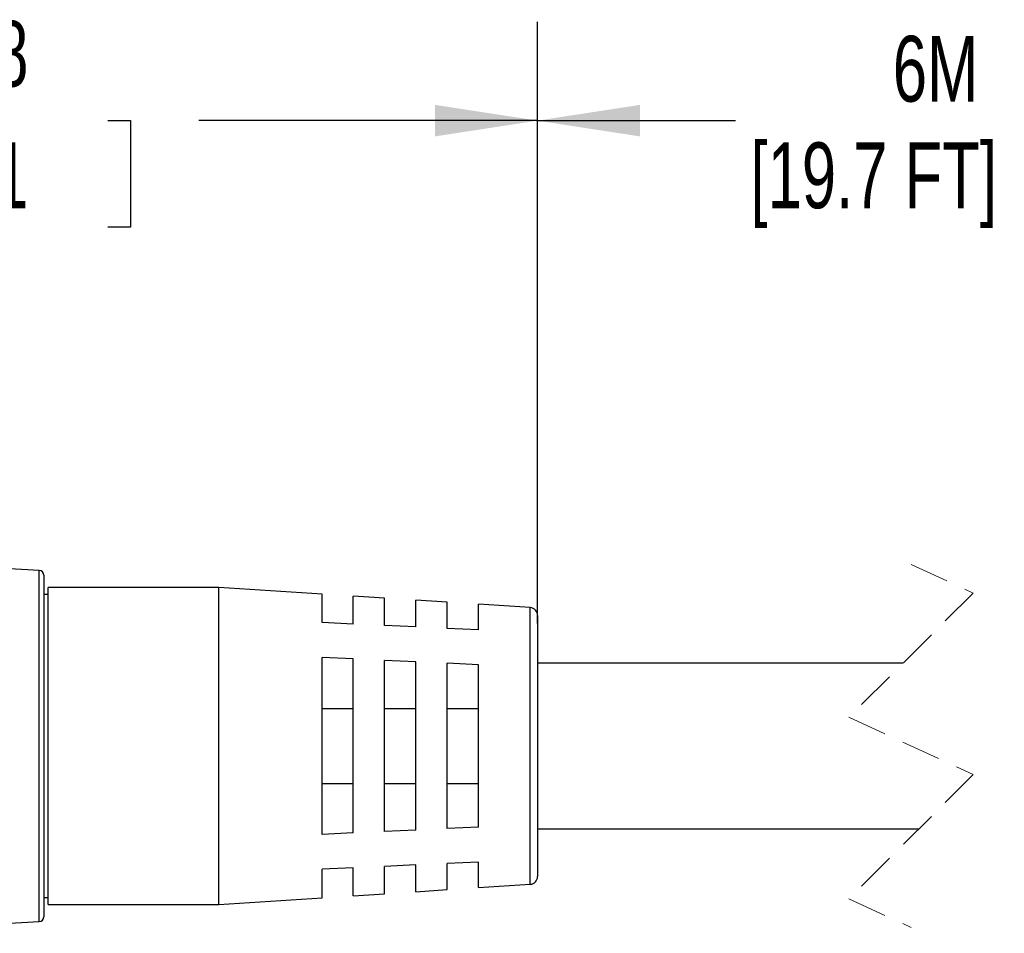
# Model space of a CAD drawing. Header units: millimetres. Extents: x 13 to 546, y 13 to 419.
# Tile 12 of 18: x 322 to 386, y 157 to 216. Entities that reach past the tile are written whole.
import ezdxf

# ---------------------------------------------------------------- set-up
doc = ezdxf.new("R2010")
doc.units = ezdxf.units.MM
doc.header["$LTSCALE"] = 2
doc.linetypes.add('SLD-Dashed', pattern=[1.905, 1.27, -0.635])
doc.linetypes.add('SLD-Solid', pattern=[0])
doc.layers.add('DIMENSIONS', color=140, linetype='SLD-Solid', lineweight=25)
doc.styles.add('SLDTEXTSTYLE0', font='TXT', dxfattribs={"width": 0.7})
doc.dimstyles.new('SLDDIMSTYLE3', dxfattribs={"dimtxt": 4.316016, "dimasz": 6.604, "dimexe": 0, "dimexo": 0.0625, "dimgap": 1.079004, "dimtad": 0, "dimtih": 1, "dimtoh": 1, "dimdec": 1, "dimrnd": 1e-09, "dimzin": 12, "dimdsep": 46, "dimtxsty": 'SLDTEXTSTYLE0', "dimsah": 1, "dimcen": 0.09, "dimadec": 0, "dimazin": 3, "dimtfac": 1, "dimtdec": 1, "dimtofl": 0, "dimtmove": 0, "dimatfit": 3, "dimfxl": 0, "dimfrac": 2, "dimtolj": 1, "dimtzin": 12, "dimarcsym": 0})

# ---------------------------------------------------------------- blocks, each defined once
blk = doc.blocks.new('_D_2')
at = {"layer": 'DIMENSIONS'}
for p, q in [((291.774, 178.176), (291.774, 215.517)), ((355.534, 179.863), (355.534, 215.517)), ((291.774, 209.167), (309.213, 209.167)), ((315.061, 209.167), (313.612, 209.167)), ((313.612, 209.167), (313.612, 202.307)), ((327.886, 209.167), (329.336, 209.167)), ((329.336, 209.167), (329.336, 202.307)), ((355.534, 209.167), (333.734, 209.167)), ((313.612, 202.307), (315.061, 202.307)), ((329.336, 202.307), (327.886, 202.307))]:
    blk.add_line(p, q, dxfattribs=at)
for points in [[(291.774, 209.167), (298.378, 208.151), (298.378, 210.183)], [(355.534, 209.167), (348.93, 210.183), (348.93, 208.151)]]:
    blk.add_solid(points, dxfattribs=at)
at = {"layer": 'DIMENSIONS', "char_height": 4.2333, "attachment_point": 1, "style": 'SLDTEXTSTYLE0'}
for s, insert in [('63.8', (315.061, 215.59)), ('2.51', (315.061, 207.764))]:
    blk.add_mtext(s, dxfattribs=dict(at, insert=insert))
blk = doc.blocks.new('_D_3')
at = {"layer": 'DIMENSIONS'}
for p, q in [((355.534, 176.792), (355.534, 215.517)), ((424.09, 176.792), (424.09, 215.517)), ((402.449, 211.989), (401.038, 209.167)), ((405.272, 206.344), (402.449, 211.989)), ((355.534, 209.167), (368.275, 209.167)), ((401.038, 209.167), (396.868, 209.167)), ((406.683, 209.167), (405.272, 206.344)), ((424.09, 209.167), (406.683, 209.167))]:
    blk.add_line(p, q, dxfattribs=at)
for points in [[(355.534, 209.167), (362.138, 208.151), (362.138, 210.183)], [(424.09, 209.167), (417.486, 210.183), (417.486, 208.151)]]:
    blk.add_solid(points, dxfattribs=at)
at = {"layer": 'DIMENSIONS', "char_height": 4.2333, "attachment_point": 1, "style": 'SLDTEXTSTYLE0'}
for s, insert in [('6M', (378.397, 214.624)), ('[19.7 FT]', (369.24, 207.764))]:
    blk.add_mtext(s, dxfattribs=dict(at, insert=insert))

msp = doc.modelspace()

# ---------------------------------------------------------------- linework, layer by layer
for p, q in [((323.471, 180.215), (310.254, 180.977)), ((323.471, 157.619), (323.471, 180.215)), ((323.754, 179.915), (323.754, 168.917)), ((335.034, 179.117), (324.034, 179.117)), ((324.034, 168.917), (324.034, 179.117)), ((341.664, 178.688), (335.034, 179.117)), ((335.034, 168.917), (335.034, 179.117)), ((324.034, 178.667), (323.754, 178.667)), ((341.664, 176.858), (341.664, 178.688)), ((345.694, 178.428), (343.664, 178.559)), ((343.664, 176.765), (343.664, 178.559)), ((345.694, 176.671), (345.694, 178.428)), ((349.724, 178.167), (347.694, 178.298)), ((347.694, 176.578), (347.694, 178.298)), ((349.724, 176.484), (349.724, 178.167)), ((355.066, 177.822), (351.724, 178.038)), ((351.724, 176.391), (351.724, 178.038)), ((355.066, 160.013), (355.066, 177.822)), ((343.664, 176.765), (341.664, 176.858)), ((355.534, 177.323), (355.534, 160.511)), ((347.694, 176.578), (345.694, 176.671)), ((351.724, 176.391), (349.724, 176.484)), ((343.664, 174.518), (341.664, 174.611)), ((341.664, 163.223), (341.664, 174.611)), ((343.664, 163.316), (343.664, 174.518)), ((347.694, 174.332), (345.694, 174.424)), ((345.694, 163.41), (345.694, 174.424)), ((347.694, 163.503), (347.694, 174.332)), ((351.724, 174.145), (349.724, 174.237)), ((349.724, 163.597), (349.724, 174.237)), ((351.724, 163.69), (351.724, 174.145)), ((379.066, 174.252), (355.534, 174.252)), ((341.664, 171.332), (343.664, 171.332)), ((345.694, 171.332), (347.694, 171.332)), ((349.724, 171.332), (351.724, 171.332)), ((323.754, 168.917), (323.754, 157.919)), ((324.034, 158.717), (324.034, 168.917)), ((335.034, 158.717), (335.034, 168.917)), ((341.664, 166.502), (343.664, 166.502)), ((345.694, 166.502), (347.694, 166.502)), ((349.724, 166.502), (351.724, 166.502)), ((347.694, 163.503), (345.694, 163.41)), ((351.724, 163.69), (349.724, 163.597)), ((355.534, 163.582), (380.081, 163.582)), ((343.664, 163.316), (341.664, 163.223)), ((343.664, 161.069), (341.664, 160.976)), ((341.664, 159.146), (341.664, 160.976)), ((343.664, 159.275), (343.664, 161.069)), ((347.694, 161.256), (345.694, 161.163)), ((345.694, 159.406), (345.694, 161.163)), ((347.694, 159.536), (347.694, 161.256)), ((351.724, 161.443), (349.724, 161.35)), ((349.724, 159.667), (349.724, 161.35)), ((351.724, 159.796), (351.724, 161.443)), ((351.724, 159.796), (355.066, 160.013)), ((323.754, 159.167), (324.034, 159.167)), ((335.034, 158.717), (341.664, 159.146)), ((343.664, 159.275), (345.694, 159.406)), ((347.694, 159.536), (349.724, 159.667)), ((324.034, 158.717), (335.034, 158.717)), ((310.254, 156.857), (323.471, 157.619))]:
    msp.add_line(p, q)
at = {"color": 7, "linetype": 'SLD-Dashed', "lineweight": 18}
for p, q in [((379.574, 180.602), (383.574, 178.76)), ((383.574, 178.76), (375.574, 170.76)), ((375.574, 170.76), (383.574, 167.075)), ((383.574, 167.075), (375.574, 159.075)), ((375.574, 159.075), (379.574, 157.232))]:
    msp.add_line(p, q, dxfattribs=at)
for centre, radius, start, end in [((323.454, 179.915), 0.3, 359.99901, 86.70015), ((355.034, 177.323), 0.5, 359.99992, 86.29991), ((355.034, 160.511), 0.5, 273.70009, 0.00008), ((323.454, 157.919), 0.3, 273.29985, 0.00099)]:
    msp.add_arc(centre, radius, start, end)

# ---------------------------------------------------------------- dimensions: what is measured, and where the dimension line sits
at = {"layer": 'DIMENSIONS'}
dim = msp.add_linear_dim(base=(355.534, 209.167), p1=(291.774, 175.636), p2=(355.534, 177.323), dimstyle='SLDDIMSTYLE3', dxfattribs=at)
dim.commit()
dim.dimension.update_dxf_attribs({"geometry": '_D_2', "text_midpoint": (321.474, 209.167), "dimtype": 160})
dim = msp.add_linear_dim(base=(355.534, 209.167), p1=(424.09, 174.252), p2=(355.534, 174.252), text='6M\\P[19.7 FT]', dimstyle='SLDDIMSTYLE3', dxfattribs=at)
dim.commit()
dim.dimension.update_dxf_attribs({"geometry": '_D_3', "text_midpoint": (382.571, 209.167), "dimtype": 160})

doc.saveas('drawing.dxf')
